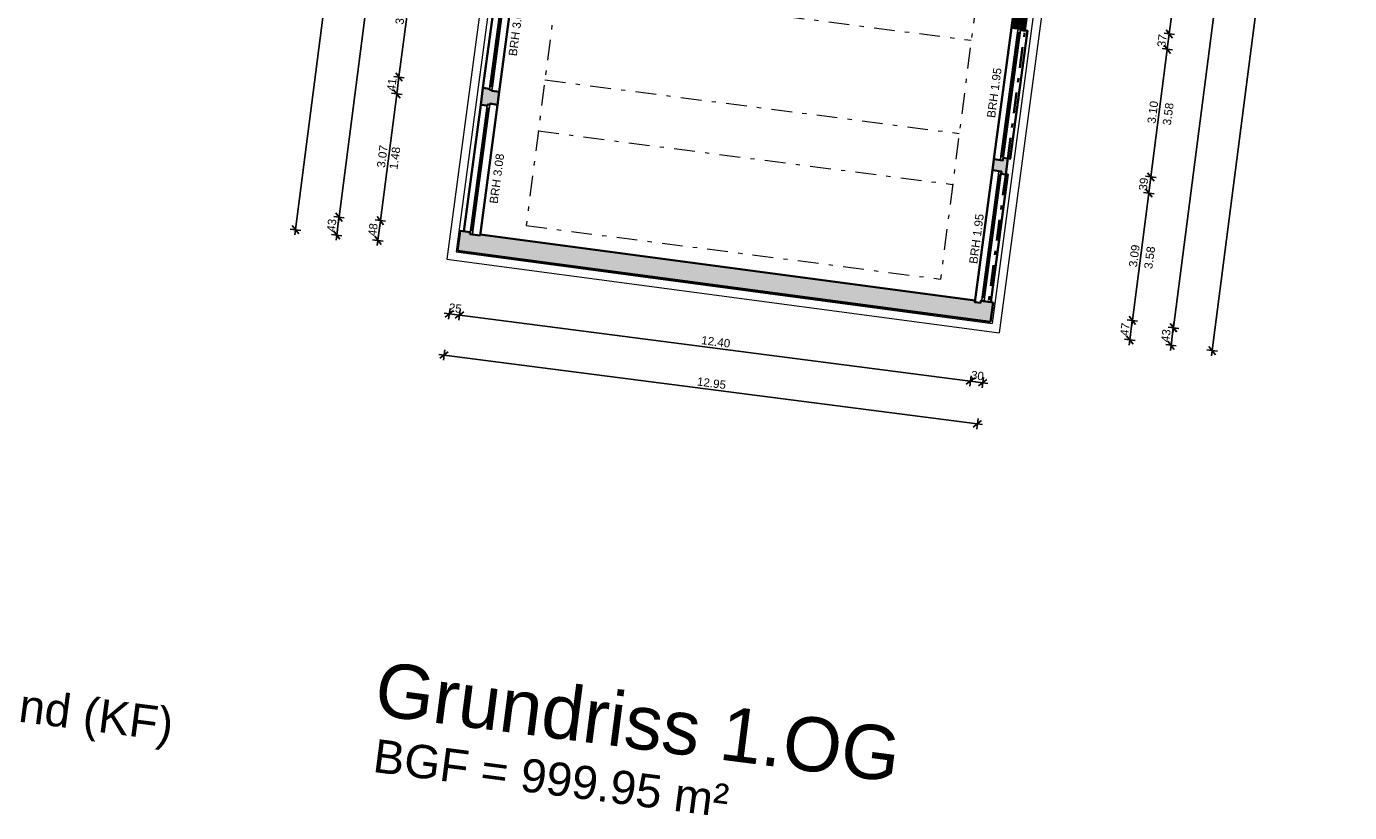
# Model space of a CAD drawing. Header units: metres. Extents: x 344109.8 to 344204.8, y 5709458.9 to 5709547.2.
# Tile 35 of 38: x 344172.9 to 344204.8, y 5709458.9 to 5709477.8. Entities that reach past the tile are written whole.
import ezdxf
from ezdxf.enums import TextEntityAlignment as Align

# ---------------------------------------------------------------- set-up
doc = ezdxf.new("R2010")
doc.units = ezdxf.units.M
doc.linetypes.add('AUSGEZOGEN', pattern=[0])
doc.linetypes.add('DASHDOT', pattern=[1, 0.5, -0.25, 0, -0.25])
doc.layers.add('Bemassung', color=7, linetype='Continuous')
doc.layers.add('Legende', color=7, linetype='Continuous')
for name, color, linetype, lineweight in [('Dach', 6, 'AUSGEZOGEN', 13), ('Fenster', 7, 'AUSGEZOGEN', 25), ('Schraffur', 8, 'Continuous', 25), ('Text', 7, 'Continuous', 13), ('Unterzug', 7, 'DASHDOT', 18), ('Wand', 7, 'AUSGEZOGEN', 35)]:
    doc.layers.add(name, color=color, linetype=linetype, lineweight=lineweight)
doc.styles.get("Standard").update_dxf_attribs({"font": 'arial.ttf'})
doc.dimstyles.new('1', dxfattribs={"dimtxt": 0.2, "dimasz": 0.005, "dimexe": 0.08, "dimexo": 0, "dimgap": 0.05, "dimtad": 3, "dimzin": 3, "dimdsep": 46, "dimtxsty": 'Standard', "dimblk": '1000hands_BEMPFEIL', "dimcen": 1, "dimdle": 0.08, "dimse1": 1, "dimse2": 1, "dimclre": 256, "dimazin": 2, "dimtfac": 1, "dimtix": 1, "dimtmove": 2, "dimatfit": 3, "dimldrblk": '1000hands_BEMPFEIL', "dimfxl": 1, "dimtolj": 1, "dimtzin": 0, "dimarcsym": 0})
doc.dimstyles.new('Copy of 1', dxfattribs={"dimtxt": 0.2, "dimasz": 0.005, "dimexe": 0.08, "dimexo": 0, "dimgap": 0.05, "dimtad": 3, "dimdec": 0, "dimlfac": 100, "dimzin": 3, "dimdsep": 46, "dimtxsty": 'Standard', "dimblk": '1000hands_BEMPFEIL', "dimcen": 1, "dimdle": 0.08, "dimse1": 1, "dimse2": 1, "dimclre": 256, "dimazin": 2, "dimtfac": 1, "dimtdec": 0, "dimtix": 1, "dimtmove": 2, "dimatfit": 3, "dimldrblk": '1000hands_BEMPFEIL', "dimfxl": 1, "dimtolj": 1, "dimtzin": 0, "dimarcsym": 0})

# ---------------------------------------------------------------- blocks, each defined once
blk = doc.blocks.new('1000hands_BEMPFEIL')
at = {"color": 0}
for p, q in [((-25.4, 0), (25.4, 0)), ((-18, -18), (18, 18)), ((0, -25.4), (0, 25.4))]:
    blk.add_line(p, q, dxfattribs=at)
blk = doc.blocks.new('*D19')
at = {"layer": 'Bemassung', "color": 0, "lineweight": -2, "transparency": 16777216}
blk.add_line((344199.497, 5709470.264), (344199.556, 5709470.724), dxfattribs=at)
at = {"layer": 'Defpoints', "color": 0, "transparency": 16777216}
for p in [(344196.207, 5709471.162, 0), (344199.557, 5709470.729), (344196.144, 5709470.692, 0)]:
    blk.add_point(p, dxfattribs=at)
at = {"layer": 'Bemassung', "color": 0, "lineweight": -2, "transparency": 16777216, "xscale": 0.005, "yscale": 0.005, "zscale": 0.005}
for p, rotation in [((344199.557, 5709470.729), 82.6453569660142), ((344199.496, 5709470.259), 262.6453569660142)]:
    blk.add_blockref('1000hands_BEMPFEIL', p, dxfattribs=dict(at, rotation=rotation))
at = {"layer": 'Bemassung', "color": 0, "transparency": 16777216, "insert": (344199.378, 5709470.513), "char_height": 0.2, "attachment_point": 5, "rotation": 82.6454}
blk.add_mtext('\\A1;47', dxfattribs=at)
blk = doc.blocks.new('*D171')
at = {"layer": 'Bemassung', "color": 0, "lineweight": -2, "transparency": 16777216}
blk.add_line((344199.558, 5709470.734), (344199.952, 5709473.789), dxfattribs=at)
at = {"layer": 'Defpoints', "color": 0, "transparency": 16777216}
for p in [(344196.507, 5709474.239, 0), (344199.953, 5709473.794), (344196.207, 5709471.162, 0)]:
    blk.add_point(p, dxfattribs=at)
at = {"layer": 'Bemassung', "color": 0, "lineweight": -2, "transparency": 16777216, "xscale": 0.005, "yscale": 0.005, "zscale": 0.005}
for p, rotation in [((344199.953, 5709473.794), 82.6453569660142), ((344199.557, 5709470.729), 262.6453569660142)]:
    blk.add_blockref('1000hands_BEMPFEIL', p, dxfattribs=dict(at, rotation=rotation))
at = {"layer": 'Bemassung', "color": 0, "transparency": 16777216, "insert": (344199.604, 5709472.281), "char_height": 0.2, "attachment_point": 5, "rotation": 82.6454}
blk.add_mtext('\\A1;3.09', dxfattribs=at)
blk = doc.blocks.new('*D172')
at = {"layer": 'Bemassung', "color": 0, "lineweight": -2, "transparency": 16777216}
blk.add_line((344199.953, 5709473.799), (344200.002, 5709474.176), dxfattribs=at)
at = {"layer": 'Defpoints', "color": 0, "transparency": 16777216}
for p in [(344196.558, 5709474.626, 0), (344196.507, 5709474.239, 0), (344200.003, 5709474.181)]:
    blk.add_point(p, dxfattribs=at)
at = {"layer": 'Bemassung', "color": 0, "lineweight": -2, "transparency": 16777216, "xscale": 0.005, "yscale": 0.005, "zscale": 0.005}
for p, rotation in [((344200.003, 5709474.181), 82.6453569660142), ((344199.953, 5709473.794), 262.6453569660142)]:
    blk.add_blockref('1000hands_BEMPFEIL', p, dxfattribs=dict(at, rotation=rotation))
at = {"layer": 'Bemassung', "color": 0, "transparency": 16777216, "insert": (344199.827, 5709474.007), "char_height": 0.2, "attachment_point": 5, "rotation": 82.6454}
blk.add_mtext('\\A1;39', dxfattribs=at)
blk = doc.blocks.new('*D173')
at = {"layer": 'Bemassung', "color": 0, "lineweight": -2, "transparency": 16777216}
blk.add_line((344200.003, 5709474.186), (344200.399, 5709477.25), dxfattribs=at)
at = {"layer": 'Defpoints', "color": 0, "transparency": 16777216}
for p in [(344196.969, 5709477.698, 0), (344200.399, 5709477.255), (344196.558, 5709474.626, 0)]:
    blk.add_point(p, dxfattribs=at)
at = {"layer": 'Bemassung', "color": 0, "lineweight": -2, "transparency": 16777216, "xscale": 0.005, "yscale": 0.005, "zscale": 0.005}
for p, rotation in [((344200.399, 5709477.255), 82.6453569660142), ((344200.003, 5709474.181), 262.6453569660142)]:
    blk.add_blockref('1000hands_BEMPFEIL', p, dxfattribs=dict(at, rotation=rotation))
at = {"layer": 'Bemassung', "color": 0, "transparency": 16777216, "insert": (344200.05, 5709475.738), "char_height": 0.2, "attachment_point": 5, "rotation": 82.6454}
blk.add_mtext('\\A1;3.10', dxfattribs=at)
blk = doc.blocks.new('*D174')
at = {"layer": 'Bemassung', "color": 0, "lineweight": -2, "transparency": 16777216}
for p, q in [((344200.399, 5709477.255), (344200.447, 5709477.622)), ((344200.447, 5709477.627), (344200.448, 5709477.632)), ((344200.399, 5709477.25), (344200.398, 5709477.246))]:
    blk.add_line(p, q, dxfattribs=at)
at = {"layer": 'Defpoints', "color": 0, "transparency": 16777216}
for p in [(344197.018, 5709478.065, 0), (344196.969, 5709477.698, 0), (344200.447, 5709477.622)]:
    blk.add_point(p, dxfattribs=at)
at = {"layer": 'Bemassung', "color": 0, "lineweight": -2, "transparency": 16777216, "xscale": 0.005, "yscale": 0.005, "zscale": 0.005}
for p, rotation in [((344200.447, 5709477.622), 262.6453569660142), ((344200.399, 5709477.255), 82.6453569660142)]:
    blk.add_blockref('1000hands_BEMPFEIL', p, dxfattribs=dict(at, rotation=rotation))
at = {"layer": 'Bemassung', "color": 0, "transparency": 16777216, "insert": (344200.272, 5709477.458), "char_height": 0.2, "attachment_point": 5, "rotation": 82.6454}
blk.add_mtext('\\A1;37', dxfattribs=at)
blk = doc.blocks.new('*D175')
at = {"layer": 'Bemassung', "color": 0, "lineweight": -2, "transparency": 16777216}
blk.add_line((344200.447, 5709477.627), (344200.843, 5709480.692), dxfattribs=at)
at = {"layer": 'Defpoints', "color": 0, "transparency": 16777216}
for p in [(344197.429, 5709481.138, 0), (344200.844, 5709480.697), (344197.018, 5709478.065, 0)]:
    blk.add_point(p, dxfattribs=at)
at = {"layer": 'Bemassung', "color": 0, "lineweight": -2, "transparency": 16777216, "xscale": 0.005, "yscale": 0.005, "zscale": 0.005}
for p, rotation in [((344200.844, 5709480.697), 82.6453569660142), ((344200.447, 5709477.622), 262.6453569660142)]:
    blk.add_blockref('1000hands_BEMPFEIL', p, dxfattribs=dict(at, rotation=rotation))
at = {"layer": 'Bemassung', "color": 0, "transparency": 16777216, "insert": (344200.494, 5709479.179), "char_height": 0.2, "attachment_point": 5, "rotation": 82.6454}
blk.add_mtext('\\A1;3.10', dxfattribs=at)
blk = doc.blocks.new('*D20')
at = {"layer": 'Bemassung', "color": 0, "lineweight": -2, "transparency": 16777216}
blk.add_line((344200.489, 5709470.136), (344200.542, 5709470.548), dxfattribs=at)
at = {"layer": 'Defpoints', "color": 0, "transparency": 16777216}
for p in [(344195.903, 5709471.152, 0), (344196.144, 5709470.692, 0), (344200.543, 5709470.553)]:
    blk.add_point(p, dxfattribs=at)
at = {"layer": 'Bemassung', "color": 0, "lineweight": -2, "transparency": 16777216, "xscale": 0.005, "yscale": 0.005, "zscale": 0.005}
for p, rotation in [((344200.543, 5709470.553), 82.6453569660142), ((344200.488, 5709470.131), 262.6453569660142)]:
    blk.add_blockref('1000hands_BEMPFEIL', p, dxfattribs=dict(at, rotation=rotation))
at = {"layer": 'Bemassung', "color": 0, "transparency": 16777216, "insert": (344200.364, 5709470.362), "char_height": 0.2, "attachment_point": 5, "rotation": 82.6454}
blk.add_mtext('\\A1;43', dxfattribs=at)
blk = doc.blocks.new('*D185')
at = {"layer": 'Bemassung', "color": 0, "lineweight": -2, "transparency": 16777216}
blk.add_line((344200.55, 5709470.557), (344203.63, 5709494.419), dxfattribs=at)
at = {"layer": 'Defpoints', "color": 0, "transparency": 16777216}
for p in [(344199.132, 5709495.004, 0), (344203.63, 5709494.424), (344195.903, 5709471.152, 0)]:
    blk.add_point(p, dxfattribs=at)
at = {"layer": 'Bemassung', "color": 0, "lineweight": -2, "transparency": 16777216, "xscale": 0.005, "yscale": 0.005, "zscale": 0.005}
for p, rotation in [((344203.63, 5709494.424), 82.6453569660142), ((344200.549, 5709470.552), 262.6453569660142)]:
    blk.add_blockref('1000hands_BEMPFEIL', p, dxfattribs=dict(at, rotation=rotation))
at = {"layer": 'Bemassung', "color": 0, "transparency": 16777216, "insert": (344201.939, 5709482.507), "char_height": 0.2, "attachment_point": 5, "rotation": 82.6454}
blk.add_mtext('\\A1;24.07', dxfattribs=at)
blk = doc.blocks.new('*D21')
at = {"layer": 'Bemassung', "color": 0, "lineweight": -2, "transparency": 16777216}
blk.add_line((344201.481, 5709470.008), (344204.66, 5709494.638), dxfattribs=at)
at = {"layer": 'Defpoints', "color": 0, "transparency": 16777216}
for p in [(344199.351, 5709495.328, 0), (344204.66, 5709494.643), (344196.144, 5709470.692, 0)]:
    blk.add_point(p, dxfattribs=at)
at = {"layer": 'Bemassung', "color": 0, "lineweight": -2, "transparency": 16777216, "xscale": 0.005, "yscale": 0.005, "zscale": 0.005}
for p, rotation in [((344204.66, 5709494.643), 82.6453569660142), ((344201.48, 5709470.003), 262.6453569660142)]:
    blk.add_blockref('1000hands_BEMPFEIL', p, dxfattribs=dict(at, rotation=rotation))
at = {"layer": 'Bemassung', "color": 0, "transparency": 16777216, "insert": (344202.919, 5709482.343), "char_height": 0.2, "attachment_point": 5, "rotation": 82.6454}
blk.add_mtext('\\A1;24.84', dxfattribs=at)
blk = doc.blocks.new('*D197')
at = {"layer": 'Bemassung', "color": 0, "lineweight": -2, "transparency": 16777216}
blk.add_line((344182.29, 5709479.611), (344181.9, 5709476.59), dxfattribs=at)
at = {"layer": 'Defpoints', "color": 0, "transparency": 16777216}
for p in [(344184.327, 5709479.353, 0), (344181.899, 5709476.585), (344183.922, 5709476.324, 0)]:
    blk.add_point(p, dxfattribs=at)
at = {"layer": 'Bemassung', "color": 0, "lineweight": -2, "transparency": 16777216, "xscale": 0.005, "yscale": 0.005, "zscale": 0.005}
for p, rotation in [((344182.29, 5709479.615), 82.6453569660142), ((344181.899, 5709476.585), 262.6453569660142)]:
    blk.add_blockref('1000hands_BEMPFEIL', p, dxfattribs=dict(at, rotation=rotation))
at = {"layer": 'Bemassung', "color": 0, "transparency": 16777216, "insert": (344181.944, 5709478.12), "char_height": 0.2, "attachment_point": 5, "rotation": 82.6454}
blk.add_mtext('\\A1;3.06', dxfattribs=at)
blk = doc.blocks.new('*D198')
at = {"layer": 'Bemassung', "color": 0, "lineweight": -2, "transparency": 16777216}
blk.add_line((344181.898, 5709476.58), (344181.847, 5709476.184), dxfattribs=at)
at = {"layer": 'Defpoints', "color": 0, "transparency": 16777216}
for p in [(344181.847, 5709476.179), (344183.922, 5709476.324, 0), (344183.868, 5709475.918, 0)]:
    blk.add_point(p, dxfattribs=at)
at = {"layer": 'Bemassung', "color": 0, "lineweight": -2, "transparency": 16777216, "xscale": 0.005, "yscale": 0.005, "zscale": 0.005}
for p, rotation in [((344181.899, 5709476.585), 82.6453569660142), ((344181.847, 5709476.179), 262.6453569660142)]:
    blk.add_blockref('1000hands_BEMPFEIL', p, dxfattribs=dict(at, rotation=rotation))
at = {"layer": 'Bemassung', "color": 0, "transparency": 16777216, "insert": (344181.724, 5709476.401), "char_height": 0.2, "attachment_point": 5, "rotation": 82.6454}
blk.add_mtext('\\A1;41', dxfattribs=at)
blk = doc.blocks.new('*D199')
at = {"layer": 'Bemassung', "color": 0, "lineweight": -2, "transparency": 16777216}
blk.add_line((344181.846, 5709476.174), (344181.454, 5709473.135), dxfattribs=at)
at = {"layer": 'Defpoints', "color": 0, "transparency": 16777216}
for p in [(344183.868, 5709475.918, 0), (344181.453, 5709473.131), (344183.372, 5709472.883, 0)]:
    blk.add_point(p, dxfattribs=at)
at = {"layer": 'Bemassung', "color": 0, "lineweight": -2, "transparency": 16777216, "xscale": 0.005, "yscale": 0.005, "zscale": 0.005}
for p, rotation in [((344181.847, 5709476.179), 82.6453569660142), ((344181.453, 5709473.131), 262.6453569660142)]:
    blk.add_blockref('1000hands_BEMPFEIL', p, dxfattribs=dict(at, rotation=rotation))
at = {"layer": 'Bemassung', "color": 0, "transparency": 16777216, "insert": (344181.499, 5709474.674), "char_height": 0.2, "attachment_point": 5, "rotation": 82.6454}
blk.add_mtext('\\A1;3.07', dxfattribs=at)
blk = doc.blocks.new('*D200')
at = {"layer": 'Bemassung', "color": 0, "lineweight": -2, "transparency": 16777216}
blk.add_line((344181.453, 5709473.126), (344181.392, 5709472.66), dxfattribs=at)
at = {"layer": 'Defpoints', "color": 0, "transparency": 16777216}
for p in [(344181.392, 5709472.655), (344183.372, 5709472.883, 0), (344183.308, 5709472.407, 0)]:
    blk.add_point(p, dxfattribs=at)
at = {"layer": 'Bemassung', "color": 0, "lineweight": -2, "transparency": 16777216, "xscale": 0.005, "yscale": 0.005, "zscale": 0.005}
for p, rotation in [((344181.453, 5709473.131), 82.6453569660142), ((344181.392, 5709472.655), 262.6453569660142)]:
    blk.add_blockref('1000hands_BEMPFEIL', p, dxfattribs=dict(at, rotation=rotation))
at = {"layer": 'Bemassung', "color": 0, "transparency": 16777216, "insert": (344181.272, 5709472.912), "char_height": 0.2, "attachment_point": 5, "rotation": 82.6454}
blk.add_mtext('\\A1;48', dxfattribs=at)
blk = doc.blocks.new('*D23')
at = {"layer": 'Bemassung', "color": 0, "lineweight": -2, "transparency": 16777216}
blk.add_line((344180.455, 5709473.208), (344180.401, 5709472.788), dxfattribs=at)
at = {"layer": 'Defpoints', "color": 0, "transparency": 16777216}
for p in [(344180.4, 5709472.783), (344183.608, 5709472.806, 0), (344183.308, 5709472.407, 0)]:
    blk.add_point(p, dxfattribs=at)
at = {"layer": 'Bemassung', "color": 0, "lineweight": -2, "transparency": 16777216, "xscale": 0.005, "yscale": 0.005, "zscale": 0.005}
for p, rotation in [((344180.456, 5709473.213), 82.6453569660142), ((344180.4, 5709472.783), 262.6453569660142)]:
    blk.add_blockref('1000hands_BEMPFEIL', p, dxfattribs=dict(at, rotation=rotation))
at = {"layer": 'Bemassung', "color": 0, "transparency": 16777216, "insert": (344180.277, 5709473.017), "char_height": 0.2, "attachment_point": 5, "rotation": 82.6454}
blk.add_mtext('\\A1;43', dxfattribs=at)
blk = doc.blocks.new('*D201')
at = {"layer": 'Bemassung', "color": 0, "lineweight": -2, "transparency": 16777216}
blk.add_line((344180.456, 5709473.218), (344183.536, 5709497.078), dxfattribs=at)
at = {"layer": 'Defpoints', "color": 0, "transparency": 16777216}
for p in [(344183.537, 5709497.083), (344186.811, 5709496.661, 0), (344183.608, 5709472.806, 0)]:
    blk.add_point(p, dxfattribs=at)
at = {"layer": 'Bemassung', "color": 0, "lineweight": -2, "transparency": 16777216, "xscale": 0.005, "yscale": 0.005, "zscale": 0.005}
for p, rotation in [((344183.537, 5709497.083), 82.6453569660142), ((344180.456, 5709473.213), 262.6453569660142)]:
    blk.add_blockref('1000hands_BEMPFEIL', p, dxfattribs=dict(at, rotation=rotation))
at = {"layer": 'Bemassung', "color": 0, "transparency": 16777216, "insert": (344181.845, 5709485.168), "char_height": 0.2, "attachment_point": 5, "rotation": 82.6454}
blk.add_mtext('\\A1;24.07', dxfattribs=at)
blk = doc.blocks.new('*D24')
at = {"layer": 'Bemassung', "color": 0, "lineweight": -2, "transparency": 16777216}
blk.add_line((344179.409, 5709472.916), (344182.588, 5709497.544), dxfattribs=at)
at = {"layer": 'Defpoints', "color": 0, "transparency": 16777216}
for p in [(344182.588, 5709497.549), (344186.688, 5709497.02, 0), (344183.308, 5709472.407, 0)]:
    blk.add_point(p, dxfattribs=at)
at = {"layer": 'Bemassung', "color": 0, "lineweight": -2, "transparency": 16777216, "xscale": 0.005, "yscale": 0.005, "zscale": 0.005}
for p, rotation in [((344182.588, 5709497.549), 82.6453569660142), ((344179.408, 5709472.911), 262.6453569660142)]:
    blk.add_blockref('1000hands_BEMPFEIL', p, dxfattribs=dict(at, rotation=rotation))
at = {"layer": 'Bemassung', "color": 0, "transparency": 16777216, "insert": (344180.847, 5709485.249), "char_height": 0.2, "attachment_point": 5, "rotation": 82.6454}
blk.add_mtext('\\A1;24.84', dxfattribs=at)
blk = doc.blocks.new('*D27')
at = {"layer": 'Bemassung', "color": 0, "lineweight": -2, "transparency": 16777216}
for p, q in [((344183.107, 5709470.889), (344183.102, 5709470.889)), ((344183.112, 5709470.888), (344183.357, 5709470.857)), ((344183.362, 5709470.856), (344183.367, 5709470.855))]:
    blk.add_line(p, q, dxfattribs=at)
at = {"layer": 'Defpoints', "color": 0, "transparency": 16777216}
for p in [(344183.608, 5709472.806, 0), (344183.308, 5709472.407, 0), (344183.357, 5709470.857)]:
    blk.add_point(p, dxfattribs=at)
at = {"layer": 'Bemassung', "color": 0, "lineweight": -2, "transparency": 16777216, "xscale": 0.005, "yscale": 0.005, "zscale": 0.005}
for p, rotation in [((344183.112, 5709470.888), 352.6453569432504), ((344183.357, 5709470.857), 172.6453569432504)]:
    blk.add_blockref('1000hands_BEMPFEIL', p, dxfattribs=dict(at, rotation=rotation))
at = {"layer": 'Bemassung', "color": 0, "transparency": 16777216, "insert": (344183.254, 5709471.023), "char_height": 0.2, "attachment_point": 5, "rotation": 352.6454}
blk.add_mtext('\\A1;25', dxfattribs=at)
blk = doc.blocks.new('*D205')
at = {"layer": 'Bemassung', "color": 0, "lineweight": -2, "transparency": 16777216}
blk.add_line((344183.362, 5709470.856), (344195.655, 5709469.269), dxfattribs=at)
at = {"layer": 'Defpoints', "color": 0, "transparency": 16777216}
for p in [(344183.608, 5709472.806, 0), (344195.903, 5709471.152, 0), (344195.66, 5709469.269)]:
    blk.add_point(p, dxfattribs=at)
at = {"layer": 'Bemassung', "color": 0, "lineweight": -2, "transparency": 16777216, "xscale": 0.005, "yscale": 0.005, "zscale": 0.005}
for p, rotation in [((344183.357, 5709470.857), 172.6453569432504), ((344195.66, 5709469.269), 352.6453569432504)]:
    blk.add_blockref('1000hands_BEMPFEIL', p, dxfattribs=dict(at, rotation=rotation))
at = {"layer": 'Bemassung', "color": 0, "transparency": 16777216, "insert": (344189.528, 5709470.213), "char_height": 0.2, "attachment_point": 5, "rotation": 352.6454}
blk.add_mtext('\\A1;12.40', dxfattribs=at)
blk = doc.blocks.new('*D93')
at = {"layer": 'Bemassung', "color": 0, "lineweight": -2, "transparency": 16777216}
for p, q in [((344195.655, 5709469.269), (344195.65, 5709469.27)), ((344195.66, 5709469.269), (344195.955, 5709469.23)), ((344195.96, 5709469.23), (344195.965, 5709469.229))]:
    blk.add_line(p, q, dxfattribs=at)
at = {"layer": 'Defpoints', "color": 0, "transparency": 16777216}
for p in [(344195.903, 5709471.152, 0), (344196.144, 5709470.692, 0), (344195.955, 5709469.23)]:
    blk.add_point(p, dxfattribs=at)
at = {"layer": 'Bemassung', "color": 0, "lineweight": -2, "transparency": 16777216, "xscale": 0.005, "yscale": 0.005, "zscale": 0.005}
for p, rotation in [((344195.66, 5709469.269), 352.6453569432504), ((344195.955, 5709469.23), 172.6453569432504)]:
    blk.add_blockref('1000hands_BEMPFEIL', p, dxfattribs=dict(at, rotation=rotation))
at = {"layer": 'Bemassung', "color": 0, "transparency": 16777216, "insert": (344195.827, 5709469.401), "char_height": 0.2, "attachment_point": 5, "rotation": 352.6454}
blk.add_mtext('\\A1;30', dxfattribs=at)
blk = doc.blocks.new('*D8')
at = {"layer": 'Bemassung', "color": 0, "lineweight": -2, "transparency": 16777216}
blk.add_line((344182.989, 5709469.896), (344195.822, 5709468.239), dxfattribs=at)
at = {"layer": 'Defpoints', "color": 0, "transparency": 16777216}
for p in [(344183.308, 5709472.407, 0), (344196.144, 5709470.692, 0), (344195.827, 5709468.239)]:
    blk.add_point(p, dxfattribs=at)
at = {"layer": 'Bemassung', "color": 0, "lineweight": -2, "transparency": 16777216, "xscale": 0.005, "yscale": 0.005, "zscale": 0.005}
for p, rotation in [((344182.984, 5709469.896), 172.6453569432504), ((344195.827, 5709468.239), 352.6453569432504)]:
    blk.add_blockref('1000hands_BEMPFEIL', p, dxfattribs=dict(at, rotation=rotation))
at = {"layer": 'Bemassung', "color": 0, "transparency": 16777216, "insert": (344189.425, 5709469.218), "char_height": 0.2, "attachment_point": 5, "rotation": 352.6454}
blk.add_mtext('\\A1;12.95', dxfattribs=at)

msp = doc.modelspace()

# ---------------------------------------------------------------- hatches: boundary and pattern name
at = {"layer": 'Schraffur'}
h = msp.add_hatch(color=256, dxfattribs=at)
h.dxf.hatch_style = 1
h.paths.add_polyline_path([(344197.018, 5709478.065), (344196.909, 5709478.08), (344196.904, 5709478.04), (344196.686, 5709478.069), (344196.646, 5709477.772), (344196.864, 5709477.743), (344196.86, 5709477.713), (344196.969, 5709477.698)])
h = msp.add_hatch(color=256, dxfattribs=at)
h.dxf.hatch_style = 1
h.paths.add_polyline_path([(344184.313, 5709476.231), (344184.135, 5709476.255), (344184.077, 5709476.274), (344184.081, 5709476.303), (344183.922, 5709476.324), (344183.868, 5709475.918), (344184.021, 5709475.897), (344184.026, 5709475.928), (344184.085, 5709475.92), (344184.088, 5709475.945), (344184.272, 5709475.92)])
h = msp.add_hatch(color=256, dxfattribs=at)
h.dxf.hatch_style = 1
h.paths.add_polyline_path([(344196.558, 5709474.626), (344196.45, 5709474.64), (344196.442, 5709474.58), (344196.223, 5709474.61), (344196.188, 5709474.342), (344196.406, 5709474.313), (344196.398, 5709474.254), (344196.507, 5709474.239)])
h = msp.add_hatch(color=256, dxfattribs=at)
h.dxf.hatch_style = 1
h.paths.add_polyline_path([(344195.769, 5709471.206), (344183.855, 5709472.798), (344183.851, 5709472.773), (344183.608, 5709472.806), (344183.614, 5709472.85), (344183.372, 5709472.883), (344183.308, 5709472.407), (344196.144, 5709470.692), (344196.207, 5709471.162), (344195.909, 5709471.201), (344195.903, 5709471.152), (344195.764, 5709471.17)])

# ---------------------------------------------------------------- linework, layer by layer
at = {"layer": 'Dach', "elevation": 0}
for points in [[(344186.421, 5709497.41), (344183.053, 5709472.204)], [(344186.602, 5709497.235), (344183.28, 5709472.378)], [(344199.721, 5709495.633), (344196.353, 5709470.427)], [(344199.5, 5709495.512), (344196.179, 5709470.654)], [(344183.28, 5709472.378), (344196.179, 5709470.654)], [(344183.053, 5709472.204), (344196.353, 5709470.427)]]:
    msp.add_lwpolyline(points, dxfattribs=at)
at = {"layer": 'Fenster', "elevation": 0}
for points in [[(344184.479, 5709479.287), (344184.089, 5709476.363)], [(344184.509, 5709479.283), (344184.118, 5709476.359)], [(344184.539, 5709479.279), (344184.148, 5709476.355)], [(344196.793, 5709477.661), (344196.394, 5709474.678)], [(344196.822, 5709477.657), (344196.424, 5709474.674)], [(344196.852, 5709477.653), (344196.453, 5709474.67)], [(344183.62, 5709472.895), (344184.014, 5709475.839)], [(344183.65, 5709472.891), (344184.043, 5709475.835)], [(344183.68, 5709472.887), (344184.073, 5709475.831)], [(344196.334, 5709474.232), (344195.941, 5709471.288)], [(344196.364, 5709474.228), (344195.971, 5709471.284)], [(344196.394, 5709474.224), (344196, 5709471.28)]]:
    msp.add_lwpolyline(points, dxfattribs=at)
for points in [[(344196.852, 5709477.653), (344196.793, 5709477.661), (344196.805, 5709477.75), (344196.864, 5709477.743)], [(344184.077, 5709476.274), (344184.136, 5709476.266), (344184.148, 5709476.355), (344184.089, 5709476.363)], [(344184.026, 5709475.928), (344184.085, 5709475.92), (344184.073, 5709475.831), (344184.014, 5709475.839)], [(344196.442, 5709474.581), (344196.382, 5709474.589), (344196.394, 5709474.678), (344196.453, 5709474.67)], [(344196.394, 5709474.224), (344196.334, 5709474.232), (344196.346, 5709474.321), (344196.406, 5709474.313)], [(344183.62, 5709472.895), (344183.68, 5709472.887), (344183.668, 5709472.798), (344183.608, 5709472.806)], [(344195.989, 5709471.191), (344195.929, 5709471.199), (344195.941, 5709471.288), (344196, 5709471.28)]]:
    msp.add_lwpolyline(points, close=True, dxfattribs=at)
at = {"layer": 'Unterzug'}
for p, q in [((344185.701, 5709478.758), (344195.679, 5709477.47)), ((344185.412, 5709476.517), (344195.389, 5709475.229)), ((344185.253, 5709475.287), (344195.23, 5709473.999)), ((344184.96, 5709473.011), (344194.937, 5709471.724))]:
    msp.add_line(p, q, dxfattribs=at)
for points in [[(344187.931, 5709496.03), (344184.96, 5709473.011)], [(344197.908, 5709494.743), (344194.937, 5709471.724)]]:
    msp.add_lwpolyline(points, dxfattribs=at)
at = {"layer": 'Wand'}
msp.add_line((344183.922, 5709476.324, 0), (344184.327, 5709479.353, 0), dxfattribs=at)
at = {"layer": 'Wand', "elevation": 0}
for points in [[(344184.313, 5709476.231), (344184.733, 5709479.369)], [(344196.646, 5709477.772), (344196.223, 5709474.61)], [(344196.558, 5709474.626), (344196.618, 5709474.618), (344197.03, 5709477.7), (344196.97, 5709477.708)], [(344183.868, 5709475.918), (344183.922, 5709476.324)], [(344184.077, 5709476.274), (344184.081, 5709476.303), (344183.922, 5709476.324)], [(344184.313, 5709476.231), (344184.135, 5709476.255), (344184.136, 5709476.266), (344184.077, 5709476.274)], [(344184.272, 5709475.92), (344184.313, 5709476.231)], [(344183.868, 5709475.918), (344183.461, 5709472.871)], [(344184.272, 5709475.92), (344183.851, 5709472.773)], [(344184.026, 5709475.928), (344184.021, 5709475.897), (344183.868, 5709475.918)], [(344184.272, 5709475.92), (344184.088, 5709475.945), (344184.085, 5709475.92), (344184.026, 5709475.928)], [(344196.558, 5709474.626), (344196.45, 5709474.64), (344196.442, 5709474.58), (344196.223, 5709474.61), (344196.188, 5709474.342), (344196.406, 5709474.313), (344196.398, 5709474.254), (344196.507, 5709474.239), (344196.558, 5709474.626)], [(344196.188, 5709474.342), (344195.764, 5709471.17)], [(344196.508, 5709474.249), (344196.558, 5709474.242), (344196.147, 5709471.17)], [(344183.614, 5709472.85), (344183.372, 5709472.883), (344183.308, 5709472.407)], [(344183.614, 5709472.85), (344183.608, 5709472.806)], [(344183.608, 5709472.806), (344183.851, 5709472.773)], [(344183.851, 5709472.773), (344183.855, 5709472.798)], [(344183.855, 5709472.798), (344195.769, 5709471.206)], [(344183.308, 5709472.407), (344196.144, 5709470.692)], [(344195.769, 5709471.206), (344195.764, 5709471.17), (344195.903, 5709471.152), (344195.909, 5709471.201), (344196.207, 5709471.162)], [(344196.207, 5709471.162), (344196.144, 5709470.692)]]:
    msp.add_lwpolyline(points, dxfattribs=at)
msp.add_lwpolyline([(344197.018, 5709478.065), (344196.909, 5709478.08), (344196.904, 5709478.04), (344196.686, 5709478.069), (344196.646, 5709477.772), (344196.864, 5709477.743), (344196.86, 5709477.713), (344196.969, 5709477.698)], close=True, dxfattribs=at)
at = {"layer": 'Wand', "linetype": 'DASHDOT', "elevation": 0}
for points in [[(344196.558, 5709474.626), (344196.969, 5709477.698)], [(344196.507, 5709474.239), (344196.098, 5709471.176)]]:
    msp.add_lwpolyline(points, dxfattribs=at)

# ---------------------------------------------------------------- texts
at = {"layer": 'Legende'}
msp.add_text('Konstruktionsfläche Bestand Wand (KF)', height=0.8, rotation=352.6454, dxfattribs=at).set_placement((344156.698, 5709463.143))
at = {"layer": 'Text'}
for s, p in [('BRH 3.08', (344184.714, 5709477.693, 0)), ('BRH 1.95', (344196.232, 5709476.206, 0)), ('3.58', (344200.418, 5709475.696, 0)), ('1.48', (344181.799, 5709474.635, 0)), ('BRH 3.08', (344184.255, 5709474.141, 0)), ('BRH 1.95', (344195.803, 5709472.693, 0)), ('3.58', (344199.972, 5709472.24, 0))]:
    msp.add_text(s, height=0.2, rotation=82.389, dxfattribs=at).set_placement(p, align=Align.MIDDLE)
for s, height, p in [('Grundriss 1.OG', 1.3, (344181.267, 5709461.24)), ('BGF = 999.95 m² ', 0.8, (344181.245, 5709459.867))]:
    msp.add_text(s, height=height, rotation=352.6454, dxfattribs=at).set_placement(p)

# ---------------------------------------------------------------- dimensions: what is measured, and where the dimension line sits
at = {"layer": 'Bemassung'}
for base, p1, p2, angle, dimstyle, picture, middle in [((344182.588, 5709497.549), (344183.308, 5709472.407, 0), (344186.688, 5709497.02, 0), 82.6454, '1', '*D24', (344180.847, 5709485.249)), ((344183.537, 5709497.083), (344183.608, 5709472.806, 0), (344186.811, 5709496.661, 0), 82.6454, '1', '*D201', (344181.845, 5709485.168)), ((344204.66, 5709494.643), (344196.144, 5709470.692, 0), (344199.351, 5709495.328, 0), 82.6454, '1', '*D21', (344202.919, 5709482.343)), ((344203.63, 5709494.424), (344195.903, 5709471.152, 0), (344199.132, 5709495.004, 0), 82.6454, '1', '*D185', (344201.939, 5709482.507)), ((344200.844, 5709480.697), (344197.018, 5709478.065, 0), (344197.429, 5709481.138, 0), 82.6454, '1', '*D175', (344200.494, 5709479.179)), ((344181.899, 5709476.585), (344184.327, 5709479.353, 0), (344183.922, 5709476.324, 0), 82.6454, '1', '*D197', (344181.944, 5709478.12)), ((344200.447, 5709477.622), (344196.969, 5709477.698, 0), (344197.018, 5709478.065, 0), 82.6454, 'Copy of 1', '*D174', (344200.272, 5709477.458)), ((344200.399, 5709477.255), (344196.558, 5709474.626, 0), (344196.969, 5709477.698, 0), 82.6454, '1', '*D173', (344200.05, 5709475.738)), ((344181.847, 5709476.179), (344183.922, 5709476.324, 0), (344183.868, 5709475.918, 0), 82.6454, 'Copy of 1', '*D198', (344181.724, 5709476.401)), ((344181.453, 5709473.131), (344183.868, 5709475.918, 0), (344183.372, 5709472.883, 0), 82.6454, '1', '*D199', (344181.499, 5709474.674)), ((344200.003, 5709474.181), (344196.507, 5709474.239, 0), (344196.558, 5709474.626, 0), 82.6454, 'Copy of 1', '*D172', (344199.827, 5709474.007)), ((344199.953, 5709473.794), (344196.207, 5709471.162, 0), (344196.507, 5709474.239, 0), 82.6454, '1', '*D171', (344199.604, 5709472.281)), ((344180.4, 5709472.783), (344183.608, 5709472.806, 0), (344183.308, 5709472.407, 0), 82.6454, 'Copy of 1', '*D23', (344180.277, 5709473.017)), ((344181.392, 5709472.655), (344183.372, 5709472.883, 0), (344183.308, 5709472.407, 0), 82.6454, 'Copy of 1', '*D200', (344181.272, 5709472.912)), ((344183.357, 5709470.857), (344183.308, 5709472.407, 0), (344183.608, 5709472.806, 0), 352.6454, 'Copy of 1', '*D27', (344183.254, 5709471.023)), ((344195.6596, 5709469.2686), (344183.6084, 5709472.8059, 0), (344195.9026, 5709471.1518, 0), 352.6454, '1', '*D205', (344189.5276, 5709470.2135)), ((344195.827, 5709468.239), (344183.308, 5709472.407, 0), (344196.144, 5709470.692, 0), 352.6454, '1', '*D8', (344189.425, 5709469.218)), ((344195.955, 5709469.23), (344195.903, 5709471.152, 0), (344196.144, 5709470.692, 0), 352.6454, 'Copy of 1', '*D93', (344195.827, 5709469.401)), ((344200.543, 5709470.553), (344196.144, 5709470.692, 0), (344195.903, 5709471.152, 0), 82.6454, 'Copy of 1', '*D20', (344200.364, 5709470.362)), ((344199.557, 5709470.729), (344196.144, 5709470.692, 0), (344196.207, 5709471.162, 0), 82.6454, 'Copy of 1', '*D19', (344199.378, 5709470.513))]:
    dim = msp.add_linear_dim(base=base, p1=p1, p2=p2, angle=angle, dimstyle=dimstyle, dxfattribs=at)
    dim.commit()
    dim.dimension.update_dxf_attribs({"geometry": picture, "text_midpoint": middle})

doc.saveas('drawing.dxf')
